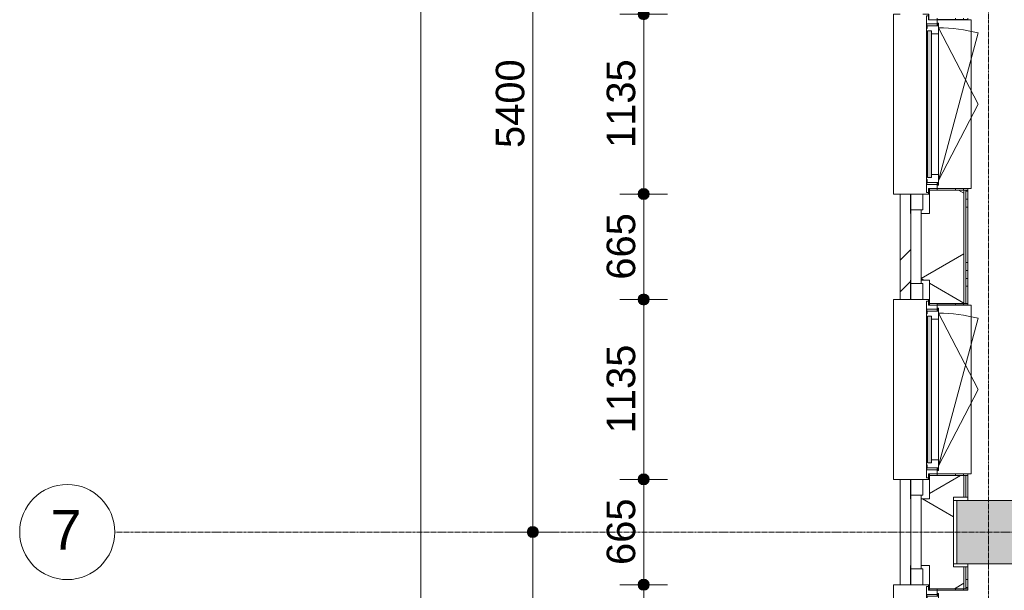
# Model space of a CAD drawing. Header units: millimetres. Extents: x -6115 to 78411, y -6358 to 59618.
# Tile 33 of 99: x -6115 to 100, y 32033 to 35632. Entities that reach past the tile are written whole.
import ezdxf

# ---------------------------------------------------------------- set-up
doc = ezdxf.new("R2010")
doc.units = ezdxf.units.MM
doc.linetypes.add('Dash', pattern=[6.35, 3.175, -3.175])
doc.linetypes.add('stramien', pattern=[22.225, 12.7, -3.175, 3.175, -3.175])
for name, color, linetype, lineweight in [('00_Algemeen', 7, 'Continuous', 35), ('00_Algemeen-100', 7, 'Continuous', 9), ('05_Bouwplaatsvoorzieningen', 7, 'Continuous', 9), ('22_Metselwerk', 7, 'Continuous', 9), ('25_Metaalconstructiewerk', 7, 'Continuous', 9), ('30_Kozijnen-ramen-deuren', 7, 'Continuous', 9), ('42_Dekvloeren en vloersystemen', 7, 'Continuous', 9)]:
    doc.layers.add(name, color=color, linetype=linetype, lineweight=lineweight)
doc.styles.add('Arial', font='arial.ttf', dxfattribs={"height": 250})
doc.styles.add('Arial_1', font='arial.ttf', dxfattribs={"height": 180})
doc.dimstyles.new('00_AEE_maatvoering_1_8mm', dxfattribs={"dimscale": 304.8, "dimtxt": 183.646692, "dimasz": 0.918635, "dimexe": 0.492126, "dimexo": 0.0625, "dimgap": 0, "dimtad": 1, "dimdec": 0, "dimzin": 0, "dimdsep": 46, "dimtxsty": 'Arial_1', "dimblk1": 'DOTSMALL', "dimblk2": 'DOTSMALL', "dimsah": 1, "dimcen": 0.09, "dimdle": 0.492126, "dimazin": 0, "dimtfac": 1, "dimtdec": 4, "dimtix": 1, "dimtmove": 0, "dimatfit": 3, "dimfxl": 0.492126, "dimfxlon": 1, "dimtvp": 1, "dimtolj": 1, "dimtzin": 0, "dimarcsym": 2})

# ---------------------------------------------------------------- blocks, each defined once
blk = doc.blocks.new('Direct Shape - 2410-10368 v1 - IFC-model constructie _zonder onderbouw_ _MM21228_-1202395-02 tweede verdieping overzicht')
at = {"layer": '25_Metaalconstructiewerk'}
blk.add_hatch(color=256, dxfattribs=at).paths.add_polyline_path([(-200, -200), (200, -200), (200, 200), (-200, 200), (-200, 5.9)])
for p, q in [((200, 200), (-200, 200)), ((-200, 200), (-200, -200)), ((200, -200), (200, 200)), ((-200, -200), (200, -200))]:
    blk.add_line(p, q, dxfattribs=at)
blk = doc.blocks.new('Direct Shape - NLRS_28_SC_TLB_kolom vierkant prefab_gen_AT_kolom vierkant_gen_lxb 400x400_800356-1202400-02 tweede verdieping overzicht')
blk.add_blockref('Direct Shape - 2410-10368 v1 - IFC-model constructie _zonder onderbouw_ _MM21228_-1202395-02 tweede verdieping overzicht', (0, 0))
blk = doc.blocks.new('2410-10368 v1 - IFC-model constructie _zonder onderbouw_ _MM21228__ifc-1-02 tweede verdieping overzicht')
at = {"layer": '25_Metaalconstructiewerk', "lineweight": 9}
blk.add_blockref('Direct Shape - NLRS_28_SC_TLB_kolom vierkant prefab_gen_AT_kolom vierkant_gen_lxb 400x400_800356-1202400-02 tweede verdieping overzicht', (0, 32400), dxfattribs=at)
blk = doc.blocks.new('31_AEE_kozijnen_KA1_CS77 - AEE_CS 77_Raam merk A1-V60-02 tweede verdieping overzicht')
at = {"layer": '30_Kozijnen-ramen-deuren', "true_color": 0xcccccc}
blk.add_hatch(color=254, dxfattribs=at).paths.add_polyline_path([(-462.5, -231.3), (462.5, -231.3), (462.5, -207.3), (-462.5, -207.3)])
at = {"layer": '30_Kozijnen-ramen-deuren'}
for p, q in [((-481.5, -199.5), (-557.5, -199.5)), ((-557.5, -199.5), (-557.5, -212.3)), ((-557.5, -212.3), (-532.5, -212.3)), ((-532.5, -212.3), (-532.5, -267.5)), ((-506.5, -203.3), (-481.5, -203.3)), ((-506.5, -267.5), (-506.5, -203.3)), ((-494.5, -203.8), (-494.5, -272.5)), ((-476.5, -203.8), (-494.5, -203.8)), ((-481.5, -199.5), (-476.5, -199.5)), ((-481.5, -203.3), (-481.5, -199.5)), ((-476.5, -203.3), (-481.5, -203.3)), ((-443.5, -199.5), (-476.5, -199.5)), ((-476.5, -199.5), (-476.5, -203.8)), ((-462.5, -231.3), (-462.5, -207.3)), ((-462.5, -231.3), (-462.5, -207.3)), ((-462.5, -207.3), (462.5, -207.3)), ((462.5, -231.3), (-462.5, -231.3)), ((443.5, -199.5), (-443.5, -199.5)), ((-443.5, -207.3), (-443.5, -199.5)), ((-443.5, -276.5), (-443.5, -231.3)), ((443.5, -199.5), (443.5, -207.3)), ((476.5, -199.5), (443.5, -199.5)), ((443.5, -231.3), (443.5, -276.5)), ((462.5, -207.3), (462.5, -231.3)), ((462.5, -231.3), (462.5, -207.3)), ((476.5, -199.5), (481.5, -199.5)), ((476.5, -203.8), (476.5, -199.5)), ((481.5, -203.3), (476.5, -203.3)), ((494.5, -203.8), (476.5, -203.8)), ((481.5, -199.5), (481.5, -203.3)), ((557.5, -199.5), (481.5, -199.5)), ((481.5, -203.3), (506.5, -203.3)), ((494.5, -272.5), (494.5, -203.8)), ((506.5, -203.3), (506.5, -267.5)), ((532.5, -267.5), (532.5, -212.3)), ((532.5, -212.3), (557.5, -212.3)), ((557.5, -212.3), (557.5, -199.5)), ((-532.5, -267.5), (-506.5, -267.5)), ((-494.5, -272.5), (-511.5, -272.5)), ((-511.5, -272.5), (-511.5, -276.5)), ((-511.5, -276.5), (-443.5, -276.5)), ((-494.9, -267.5), (-506.5, -267.5)), ((-481.5, -276.5), (0, -525.7)), ((-481.5, -276.5), (448.7, -525.7)), ((443.5, -276.5), (-443.5, -276.5)), ((0, -525.7), (481.5, -276.5)), ((443.5, -276.5), (511.5, -276.5)), ((506.5, -267.5), (494.5, -267.5)), ((511.5, -272.5), (494.5, -272.5)), ((506.5, -267.5), (532.5, -267.5)), ((511.5, -276.5), (511.5, -272.5))]:
    blk.add_line(p, q, dxfattribs=at)
blk.add_arc((-481.5, -276.5), 963, 345, 360, dxfattribs=at)
blk = doc.blocks.new('31_AEE_DAI_Dagkant_Interieur - Zonder Onderkant-V61-02 tweede verdieping overzicht')
at = {"layer": '05_Bouwplaatsvoorzieningen'}
h = blk.add_hatch(dxfattribs=at)
h.set_pattern_fill('FP_176', color=256, style=0, pattern_type=2)
h.set_pattern_definition([(0, (-31500, -791.5), (0, 500), []), (0, (-31500, -841.5), (0, 500), []), (0, (-31500, -891.5), (0, 500), []), (0, (-31500, -941.5), (0, 500), [])])
h.paths.add_polyline_path([(-542.5, -461.5), (-533, -461.5), (-533, -267.5), (-542.5, -267.5), (-542.5, -449)])
h.paths.add_polyline_path([(533, -437), (533, -461.5), (542.5, -461.5), (542.5, -267.5), (533, -267.5)])
for p, q in [((-533, -267.5), (-542.5, -267.5)), ((-533, -461.5), (-533, -267.5)), ((533, -267.5), (533, -461.5)), ((542.5, -267.5), (533, -267.5)), ((-542.5, -461.5), (-533, -461.5)), ((533, -461.5), (542.5, -461.5))]:
    blk.add_line(p, q, dxfattribs=at)
blk = doc.blocks.new('31_AEE_kozijnen_KA1_CS77 - AEE_CS 77_Raam merk A1-6832846-02 tweede verdieping overzicht')
at = {"layer": '30_Kozijnen-ramen-deuren', "true_color": 0xcccccc}
blk.add_hatch(color=254, dxfattribs=at).paths.add_polyline_path([(-462.5, -231.3), (462.5, -231.3), (462.5, -207.3), (-462.5, -207.3)])
at = {"layer": '30_Kozijnen-ramen-deuren'}
for p, q in [((-481.5, -199.5), (-557.5, -199.5)), ((-557.5, -199.5), (-557.5, -212.3)), ((-557.5, -212.3), (-532.5, -212.3)), ((-532.5, -212.3), (-532.5, -267.5)), ((-506.5, -203.3), (-481.5, -203.3)), ((-506.5, -267.5), (-506.5, -203.3)), ((-494.5, -203.8), (-494.5, -272.5)), ((-476.5, -203.8), (-494.5, -203.8)), ((-481.5, -199.5), (-476.5, -199.5)), ((-481.5, -203.3), (-481.5, -199.5)), ((-476.5, -203.3), (-481.5, -203.3)), ((-443.5, -199.5), (-476.5, -199.5)), ((-476.5, -199.5), (-476.5, -203.8)), ((-462.5, -231.3), (-462.5, -207.3)), ((-462.5, -231.3), (-462.5, -207.3)), ((-462.5, -207.3), (462.5, -207.3)), ((462.5, -231.3), (-462.5, -231.3)), ((443.5, -199.5), (-443.5, -199.5)), ((-443.5, -207.3), (-443.5, -199.5)), ((-443.5, -276.5), (-443.5, -231.3)), ((443.5, -199.5), (443.5, -207.3)), ((476.5, -199.5), (443.5, -199.5)), ((443.5, -231.3), (443.5, -276.5)), ((462.5, -207.3), (462.5, -231.3)), ((462.5, -231.3), (462.5, -207.3)), ((476.5, -199.5), (481.5, -199.5)), ((476.5, -203.8), (476.5, -199.5)), ((481.5, -203.3), (476.5, -203.3)), ((494.5, -203.8), (476.5, -203.8)), ((481.5, -199.5), (481.5, -203.3)), ((557.5, -199.5), (481.5, -199.5)), ((481.5, -203.3), (506.5, -203.3)), ((494.5, -272.5), (494.5, -203.8)), ((506.5, -203.3), (506.5, -267.5)), ((532.5, -267.5), (532.5, -212.3)), ((532.5, -212.3), (557.5, -212.3)), ((557.5, -212.3), (557.5, -199.5)), ((-532.5, -267.5), (-506.5, -267.5)), ((-494.5, -272.5), (-511.5, -272.5)), ((-511.5, -272.5), (-511.5, -276.5)), ((-511.5, -276.5), (-443.5, -276.5)), ((-494.5, -267.5), (-506.5, -267.5)), ((-481.5, -276.5), (0, -525.7)), ((-481.5, -276.5), (448.7, -525.7)), ((443.5, -276.5), (-443.5, -276.5)), ((0, -525.7), (481.5, -276.5)), ((443.5, -276.5), (511.5, -276.5)), ((506.5, -267.5), (494.5, -267.5)), ((511.5, -272.5), (494.5, -272.5)), ((506.5, -267.5), (532.5, -267.5)), ((511.5, -276.5), (511.5, -272.5))]:
    blk.add_line(p, q, dxfattribs=at)
blk.add_arc((-481.5, -276.5), 963, 345, 360, dxfattribs=at)
blk = doc.blocks.new('31_AEE_DAI_Dagkant_Interieur - Zonder Onderkant-V62-02 tweede verdieping overzicht')
at = {"layer": '05_Bouwplaatsvoorzieningen'}
h = blk.add_hatch(dxfattribs=at)
h.set_pattern_fill('FP_177', color=256, style=0, pattern_type=2)
h.set_pattern_definition([(0, (-33300, -791.5), (0, 500), []), (0, (-33300, -841.5), (0, 500), []), (0, (-33300, -891.5), (0, 500), []), (0, (-33300, -941.5), (0, 500), [])])
h.paths.add_polyline_path([(-542.5, -267.5), (-542.5, -461.5), (-533, -461.5), (-533, -267.5)])
h.paths.add_polyline_path([(533, -267.5), (533, -461.5), (542.5, -461.5), (542.5, -267.5)])
for p, q in [((-533, -267.5), (-542.5, -267.5)), ((-533, -461.5), (-533, -267.5)), ((533, -267.5), (533, -461.5)), ((542.5, -267.5), (533, -267.5)), ((-542.5, -461.5), (-533, -461.5)), ((533, -461.5), (542.5, -461.5))]:
    blk.add_line(p, q, dxfattribs=at)
blk = doc.blocks.new('31_AEE_DAI_Dagkant_Interieur - Zonder Onderkant-V63-02 tweede verdieping overzicht')
at = {"layer": '05_Bouwplaatsvoorzieningen'}
h = blk.add_hatch(dxfattribs=at)
h.set_pattern_fill('FP_178', color=256, style=0, pattern_type=2)
h.set_pattern_definition([(0, (-35100, -791.5), (0, 500), []), (0, (-35100, -841.5), (0, 500), []), (0, (-35100, -891.5), (0, 500), []), (0, (-35100, -941.5), (0, 500), [])])
h.paths.add_polyline_path([(-542.5, -461.5), (-533, -461.5), (-533, -267.5), (-542.5, -267.5), (-542.5, -449)])
h.paths.add_polyline_path([(533, -437), (533, -461.5), (542.5, -461.5), (542.5, -267.5), (533, -267.5), (533, -328.2)])
for p, q in [((-533, -267.5), (-542.5, -267.5)), ((-533, -461.5), (-533, -267.5)), ((533, -267.5), (533, -461.5)), ((542.5, -267.5), (533, -267.5)), ((-542.5, -461.5), (-533, -461.5)), ((533, -461.5), (542.5, -461.5))]:
    blk.add_line(p, q, dxfattribs=at)
blk = doc.blocks.new('42_AEE_VE_vensterbank - Standaard-6843292-02 tweede verdieping overzicht')
at = {"layer": '05_Bouwplaatsvoorzieningen'}
for p, q in [((-532.5, -482.5), (-532.5, -267.5)), ((532.5, -267.5), (532.5, -482.5)), ((-532.5, -482.5), (532.5, -482.5))]:
    blk.add_line(p, q, dxfattribs=at)
blk = doc.blocks.new('21_AEE_WA_lekdorpel - 21_AEE_WA_lekdorpel-V195-02 tweede verdieping overzicht')
at = {"layer": '05_Bouwplaatsvoorzieningen'}
for p, q in [((-567.5, -34.5), (-567.5, 8)), ((-567.5, 8), (567.5, 8)), ((567.5, 8), (567.5, -34.5)), ((-567.5, -213), (-567.5, -176.5)), ((567.5, -176.5), (567.5, -213)), ((-567.5, -215), (-567.5, -213)), ((-532.5, -213), (-567.5, -213)), ((-532.5, -215), (-567.5, -215)), ((567.5, -213), (532.5, -213)), ((567.5, -215), (532.5, -215)), ((567.5, -213), (567.5, -215))]:
    blk.add_line(p, q, dxfattribs=at)
blk = doc.blocks.new('Grid - 3 mm-485849-02 tweede verdieping overzicht')
at = {"layer": '00_Algemeen', "lineweight": 9}
blk.add_circle((0, 0), 3, dxfattribs=at)
blk = doc.blocks.new('DIMBLOCK52-02 tweede verdieping overzicht')
at = {"layer": '00_Algemeen-100', "transparency": 16777216}
h = blk.add_hatch(color=256, dxfattribs=at)
edge = h.paths.add_edge_path()
edge.add_arc((-3582.3, 49157), 35, 0, 360)
h = blk.add_hatch(color=256, dxfattribs=at)
edge = h.paths.add_edge_path()
edge.add_arc((-3582.3, -557.5), 35, 0, 360)
for p, q in [((-3582.3, -707.5), (-3582.3, 49307)), ((-3582.3, 49157), (-3732.3, 49157)), ((-3582.3, 49157), (-3432.3, 49157)), ((-3582.3, -557.5), (-3732.3, -557.5)), ((-3582.3, -557.5), (-3432.3, -557.5))]:
    blk.add_line(p, q, dxfattribs=at)
for centre in [(-3582.3, 49157), (-3582.3, -557.5)]:
    blk.add_circle(centre, 35, dxfattribs=at)
at = {"layer": '00_Algemeen-100', "color": 0, "transparency": 16777216, "insert": (-3816, 23953.6), "char_height": 180, "width": 830.648, "attachment_point": 1, "rotation": 90, "line_spacing_factor": 0.941778, "style": 'Arial_1'}
blk.add_mtext('49715', dxfattribs=at)
blk = doc.blocks.new('_DotSmall')
at = {"color": 0, "linetype": 'ByBlock', "const_width": 0.5}
blk.add_lwpolyline([(-0.0625, 0, 1), (0.0625, 0, 1)], format="xyb", close=True, dxfattribs=at)
blk = doc.blocks.new('DIMBLOCK56-02 tweede verdieping overzicht')
at = {"layer": '00_Algemeen-100', "transparency": 16777216}
h = blk.add_hatch(color=256, dxfattribs=at)
edge = h.paths.add_edge_path()
edge.add_arc((-2876.3, 37800), 35, 0, 360)
h = blk.add_hatch(color=256, dxfattribs=at)
edge = h.paths.add_edge_path()
edge.add_arc((-2876.3, 32400), 35, 0, 360)
for p, q in [((-2876.3, 37800), (-3026.3, 37800)), ((-2876.3, 37800), (-2876.3, 32400)), ((-2876.3, 37800), (-2726.3, 37800)), ((-2876.3, 32400), (-3026.3, 32400)), ((-2876.3, 32400), (-2726.3, 32400))]:
    blk.add_line(p, q, dxfattribs=at)
for centre in [(-2876.3, 37800), (-2876.3, 32400)]:
    blk.add_circle(centre, 35, dxfattribs=at)
at = {"layer": '00_Algemeen-100', "color": 0, "transparency": 16777216, "insert": (-3110, 34823.1), "char_height": 180, "width": 664.518, "attachment_point": 1, "rotation": 90, "line_spacing_factor": 0.941778, "style": 'Arial_1'}
blk.add_mtext('5400', dxfattribs=at)
blk = doc.blocks.new('DIMBLOCK57-02 tweede verdieping overzicht')
at = {"layer": '00_Algemeen-100', "transparency": 16777216}
h = blk.add_hatch(color=256, dxfattribs=at)
edge = h.paths.add_edge_path()
edge.add_arc((-2876.3, 32400), 35, 0, 360)
h = blk.add_hatch(color=256, dxfattribs=at)
edge = h.paths.add_edge_path()
edge.add_arc((-2876.3, 27000), 35, 0, 360)
for p, q in [((-2876.3, 32400), (-3026.3, 32400)), ((-2876.3, 32400), (-2876.3, 27000)), ((-2876.3, 32400), (-2726.3, 32400)), ((-2876.3, 27000), (-3026.3, 27000)), ((-2876.3, 27000), (-2726.3, 27000))]:
    blk.add_line(p, q, dxfattribs=at)
for centre in [(-2876.3, 32400), (-2876.3, 27000)]:
    blk.add_circle(centre, 35, dxfattribs=at)
at = {"layer": '00_Algemeen-100', "color": 0, "transparency": 16777216, "insert": (-3110, 29423.1), "char_height": 180, "width": 664.518, "attachment_point": 1, "rotation": 90, "line_spacing_factor": 0.941778, "style": 'Arial_1'}
blk.add_mtext('5400', dxfattribs=at)
blk = doc.blocks.new('DIMBLOCK156-02 tweede verdieping overzicht')
at = {"layer": '00_Algemeen-100', "transparency": 16777216}
h = blk.add_hatch(color=256, dxfattribs=at)
edge = h.paths.add_edge_path()
edge.add_arc((-2176.3, 32067.5), 35, 0, 360)
h = blk.add_hatch(color=256, dxfattribs=at)
edge = h.paths.add_edge_path()
edge.add_arc((-2176.3, 30932.5), 35, 0, 360)
for p, q in [((-2176.3, 32067.5), (-2326.3, 32067.5)), ((-2176.3, 30932.5), (-2176.3, 32067.5)), ((-2176.3, 32067.5), (-2026.3, 32067.5)), ((-2176.3, 30932.5), (-2326.3, 30932.5)), ((-2176.3, 30932.5), (-2026.3, 30932.5))]:
    blk.add_line(p, q, dxfattribs=at)
for centre in [(-2176.3, 32067.5), (-2176.3, 30932.5)]:
    blk.add_circle(centre, 35, dxfattribs=at)
at = {"layer": '00_Algemeen-100', "color": 0, "transparency": 16777216, "insert": (-2410, 31223.1), "char_height": 180, "width": 664.518, "attachment_point": 1, "rotation": 90, "line_spacing_factor": 0.941778, "style": 'Arial_1'}
blk.add_mtext('1135', dxfattribs=at)
blk = doc.blocks.new('DIMBLOCK157-02 tweede verdieping overzicht')
at = {"layer": '00_Algemeen-100', "transparency": 16777216}
h = blk.add_hatch(color=256, dxfattribs=at)
edge = h.paths.add_edge_path()
edge.add_arc((-2176.3, 32732.5), 35, 0, 360)
h = blk.add_hatch(color=256, dxfattribs=at)
edge = h.paths.add_edge_path()
edge.add_arc((-2176.3, 32067.5), 35, 0, 360)
for p, q in [((-2176.3, 32732.5), (-2326.3, 32732.5)), ((-2176.3, 32067.5), (-2176.3, 32732.5)), ((-2176.3, 32732.5), (-2026.3, 32732.5)), ((-2176.3, 32067.5), (-2326.3, 32067.5)), ((-2176.3, 32067.5), (-2026.3, 32067.5))]:
    blk.add_line(p, q, dxfattribs=at)
for centre in [(-2176.3, 32732.5), (-2176.3, 32067.5)]:
    blk.add_circle(centre, 35, dxfattribs=at)
at = {"layer": '00_Algemeen-100', "color": 0, "transparency": 16777216, "insert": (-2410, 32192.3), "char_height": 180, "width": 498.389, "attachment_point": 1, "rotation": 90, "line_spacing_factor": 0.941778, "style": 'Arial_1'}
blk.add_mtext('665', dxfattribs=at)
blk = doc.blocks.new('DIMBLOCK158-02 tweede verdieping overzicht')
at = {"layer": '00_Algemeen-100', "transparency": 16777216}
h = blk.add_hatch(color=256, dxfattribs=at)
edge = h.paths.add_edge_path()
edge.add_arc((-2176.3, 33867.5), 35, 0, 360)
h = blk.add_hatch(color=256, dxfattribs=at)
edge = h.paths.add_edge_path()
edge.add_arc((-2176.3, 32732.5), 35, 0, 360)
for p, q in [((-2176.3, 33867.5), (-2326.3, 33867.5)), ((-2176.3, 32732.5), (-2176.3, 33867.5)), ((-2176.3, 33867.5), (-2026.3, 33867.5)), ((-2176.3, 32732.5), (-2326.3, 32732.5)), ((-2176.3, 32732.5), (-2026.3, 32732.5))]:
    blk.add_line(p, q, dxfattribs=at)
for centre in [(-2176.3, 33867.5), (-2176.3, 32732.5)]:
    blk.add_circle(centre, 35, dxfattribs=at)
at = {"layer": '00_Algemeen-100', "color": 0, "transparency": 16777216, "insert": (-2410, 33023.1), "char_height": 180, "width": 664.518, "attachment_point": 1, "rotation": 90, "line_spacing_factor": 0.941778, "style": 'Arial_1'}
blk.add_mtext('1135', dxfattribs=at)
blk = doc.blocks.new('DIMBLOCK159-02 tweede verdieping overzicht')
at = {"layer": '00_Algemeen-100', "transparency": 16777216}
h = blk.add_hatch(color=256, dxfattribs=at)
edge = h.paths.add_edge_path()
edge.add_arc((-2176.3, 34532.5), 35, 0, 360)
h = blk.add_hatch(color=256, dxfattribs=at)
edge = h.paths.add_edge_path()
edge.add_arc((-2176.3, 33867.5), 35, 0, 360)
for p, q in [((-2176.3, 34532.5), (-2326.3, 34532.5)), ((-2176.3, 33867.5), (-2176.3, 34532.5)), ((-2176.3, 34532.5), (-2026.3, 34532.5)), ((-2176.3, 33867.5), (-2326.3, 33867.5)), ((-2176.3, 33867.5), (-2026.3, 33867.5))]:
    blk.add_line(p, q, dxfattribs=at)
for centre in [(-2176.3, 34532.5), (-2176.3, 33867.5)]:
    blk.add_circle(centre, 35, dxfattribs=at)
at = {"layer": '00_Algemeen-100', "color": 0, "transparency": 16777216, "insert": (-2410, 33992.3), "char_height": 180, "width": 498.389, "attachment_point": 1, "rotation": 90, "line_spacing_factor": 0.941778, "style": 'Arial_1'}
blk.add_mtext('665', dxfattribs=at)
blk = doc.blocks.new('DIMBLOCK160-02 tweede verdieping overzicht')
at = {"layer": '00_Algemeen-100', "transparency": 16777216}
h = blk.add_hatch(color=256, dxfattribs=at)
edge = h.paths.add_edge_path()
edge.add_arc((-2176.3, 35667.5), 35, 0, 360)
h = blk.add_hatch(color=256, dxfattribs=at)
edge = h.paths.add_edge_path()
edge.add_arc((-2176.3, 34532.5), 35, 0, 360)
for p, q in [((-2176.3, 35667.5), (-2326.3, 35667.5)), ((-2176.3, 34532.5), (-2176.3, 35667.5)), ((-2176.3, 35667.5), (-2026.3, 35667.5)), ((-2176.3, 34532.5), (-2326.3, 34532.5)), ((-2176.3, 34532.5), (-2026.3, 34532.5))]:
    blk.add_line(p, q, dxfattribs=at)
for centre in [(-2176.3, 35667.5), (-2176.3, 34532.5)]:
    blk.add_circle(centre, 35, dxfattribs=at)
at = {"layer": '00_Algemeen-100', "color": 0, "transparency": 16777216, "insert": (-2410, 34823.1), "char_height": 180, "width": 664.518, "attachment_point": 1, "rotation": 90, "line_spacing_factor": 0.941778, "style": 'Arial_1'}
blk.add_mtext('1135', dxfattribs=at)

msp = doc.modelspace()

# ---------------------------------------------------------------- hatches: boundary and pattern name
at = {"layer": '22_Metselwerk'}
h = msp.add_hatch(dxfattribs=at)
h.set_pattern_fill('FP_173', color=256, angle=45, style=0, pattern_type=2)
h.set_pattern_definition([(45, (400, -3e-13), (-565.685, 565.685), []), (45, (600, -4e-13), (-565.685, 565.685), [])])
h.paths.add_polyline_path([(-557, -557.5), (-491, -557.5), (-491.5, 332.5), (-557, 332.5), (-557, -51.7)])
h.paths.add_polyline_path([(-491.5, 1467.5), (-491.5, 2132.5), (-557, 2132.5), (-557, 1467.5)])
h.paths.add_polyline_path([(-557, 3267.5), (-491.5, 3267.5), (-491.5, 3932.5), (-557, 3932.5), (-557, 3275.8)])
h.paths.add_polyline_path([(-491.5, 5067.5), (-491.5, 5732.5), (-557, 5732.5), (-557, 5067.5)])
h.paths.add_polyline_path([(-491.5, 6867.5), (-491.5, 7532.5), (-557, 7532.5), (-557, 6867.5)])
h.paths.add_polyline_path([(-491.5, 8667.5), (-491.5, 9332.5), (-557, 9332.5), (-557, 8667.5)])
h.paths.add_polyline_path([(-557, 10467.5), (-491.5, 10467.5), (-491.5, 11132.5), (-557, 11132.5), (-557, 10485.4)])
h.paths.add_polyline_path([(-491.5, 12267.5), (-491.5, 12932.5), (-557, 12932.5), (-557, 12267.5)])
h.paths.add_polyline_path([(-491.5, 14067.5), (-491.5, 14732.5), (-557, 14732.5), (-557, 14067.5)])
h.paths.add_polyline_path([(-491.5, 15867.5), (-491.5, 16532.5), (-557, 16532.5), (-557, 15867.5)])
h.paths.add_polyline_path([(-557, 17667.5), (-491.5, 17667.5), (-491.5, 18332.5), (-557, 18332.5), (-557, 17695)])
h.paths.add_polyline_path([(-491.5, 19467.5), (-491.5, 20132.5), (-557, 20132.5), (-557, 19467.5)])
h.paths.add_polyline_path([(-491.5, 21267.5), (-491.5, 21932.5), (-557, 21932.5), (-557, 21267.5)])
h.paths.add_polyline_path([(-491.5, 23067.5), (-491.5, 23732.5), (-557, 23732.5), (-557, 23067.5)])
h.paths.add_polyline_path([(-491.5, 24867.5), (-491.5, 25532.5), (-557, 25532.5), (-557, 24867.5)])
h.paths.add_polyline_path([(-557, 26667.5), (-491.5, 26667.5), (-491.5, 27332.5), (-557, 27332.5), (-557, 27123)])
h.paths.add_polyline_path([(-557, 28467.5), (-491.5, 28467.5), (-491.5, 29132.5), (-557, 29132.5), (-557, 28786.7)])
h.paths.add_polyline_path([(-557, 30267.5), (-491.5, 30267.5), (-491.5, 30932.5), (-557, 30932.5), (-557, 30450.5)])
h.paths.add_polyline_path([(-491.5, 32067.5), (-491.5, 32732.5), (-557, 32732.5), (-557, 32067.5)])
h.paths.add_polyline_path([(-491.5, 33867.5), (-491.5, 34532.5), (-557, 34532.5), (-557, 33867.5)])
h.paths.add_polyline_path([(-491.5, 35667.5), (-491.5, 36332.5), (-557, 36332.5), (-557, 35667.5)])
h.paths.add_polyline_path([(-557, 37467.5), (-491.5, 37467.5), (-491.5, 38132.5), (-557, 38132.5), (-557, 37660.1)])
h.paths.add_polyline_path([(-491.5, 39267.5), (-491.5, 39932.5), (-557, 39932.5), (-557, 39267.5)])
h.paths.add_polyline_path([(-557, 41067.5), (-491.5, 41067.5), (-491.5, 41732.5), (-557, 41732.5), (-557, 41542.2)])
h.paths.add_polyline_path([(-557, 42867.5), (-491.5, 42867.5), (-491.5, 43532.5), (-557, 43532.5), (-557, 43205.9)])
h.paths.add_polyline_path([(-491.5, 44667.5), (-491.5, 45332.5), (-557, 45332.5), (-557, 44667.5)])
h.paths.add_polyline_path([(-491.5, 46467.5), (-491.5, 47132.5), (-557, 47132.5), (-557, 46467.5)])
h.paths.add_polyline_path([(-557, 48267.5), (-491.5, 48267.5), (-491, 49157), (-557, 49157), (-557, 48751.8)])
h = msp.add_hatch(dxfattribs=at)
h.set_pattern_fill('FP_172', color=256, angle=60, style=0, pattern_type=2)
h.set_pattern_definition([(330, (-424.5, 24300), (300, 519.615), []), (30, (-424.5, 24300), (-300, 519.615), [])])
h.paths.add_polyline_path([(-154.5, -424.5), (-154.5, -220), (-220, -220), (-220, 220), (-154.5, 220), (-154.5, 357.5), (-372.5, 357.5), (-372.5, 210), (-424.5, 210), (-424.5, -424.5)])
h.paths.add_polyline_path([(-372.5, 1442.5), (-154.5, 1442.5), (-154.5, 2157.5), (-372.5, 2157.5), (-372.5, 2010), (-424.5, 2010), (-424.5, 1590), (-372.5, 1590)])
h.paths.add_polyline_path([(-154.5, 3242.5), (-154.5, 3957.5), (-372.5, 3957.5), (-372.5, 3810), (-424.5, 3810), (-424.5, 3390), (-372.5, 3390), (-372.5, 3242.5)])
h.paths.add_polyline_path([(-154.5, 5042.5), (-154.5, 5180), (-220, 5180), (-220, 5620), (-154.5, 5620), (-154.5, 5757.5), (-372.5, 5757.5), (-372.5, 5610), (-424.5, 5610), (-424.5, 5190), (-372.5, 5190), (-372.5, 5042.5), (-263.3, 5042.5)])
h.paths.add_polyline_path([(-154.5, 6842.5), (-154.5, 7557.5), (-372.5, 7557.5), (-372.5, 7410), (-424.5, 7410), (-424.5, 6990), (-372.5, 6990), (-372.5, 6842.5), (-263.3, 6842.5)])
h.paths.add_polyline_path([(-372.5, 8642.5), (-154.5, 8642.5), (-154.5, 9357.5), (-372.5, 9357.5), (-372.5, 9210), (-424.5, 9210), (-424.5, 8790), (-372.5, 8790)])
h.paths.add_polyline_path([(-154.5, 10442.5), (-154.5, 10580), (-220, 10580), (-220, 11020), (-154.5, 11020), (-154.5, 11157.5), (-372.5, 11157.5), (-372.5, 11010), (-424.5, 11010), (-424.5, 10590), (-372.5, 10590), (-372.5, 10442.5)])
h.paths.add_polyline_path([(-372.5, 12242.5), (-154.5, 12242.5), (-154.5, 12957.5), (-372.5, 12957.5), (-372.5, 12810), (-424.5, 12810), (-424.5, 12390), (-372.5, 12390)])
h.paths.add_polyline_path([(-372.5, 14042.5), (-154.5, 14042.5), (-154.5, 14757.5), (-372.5, 14757.5), (-372.5, 14610), (-424.5, 14610), (-424.5, 14190), (-372.5, 14190)])
h.paths.add_polyline_path([(-154.5, 15842.5), (-154.5, 15980), (-220, 15980), (-220, 16420), (-154.5, 16420), (-154.5, 16557.5), (-372.5, 16557.5), (-372.5, 16410), (-424.5, 16410), (-424.5, 15990), (-372.5, 15990), (-372.5, 15842.5), (-263.3, 15842.5)])
h.paths.add_polyline_path([(-154.5, 17642.5), (-154.5, 18357.5), (-372.5, 18357.5), (-372.5, 18210), (-424.5, 18210), (-424.5, 17790), (-372.5, 17790), (-372.5, 17642.5)])
h.paths.add_polyline_path([(-154.5, 19442.5), (-154.5, 20157.5), (-372.5, 20157.5), (-372.5, 20010), (-424.5, 20010), (-424.5, 19590), (-372.5, 19590), (-372.5, 19442.5)])
h.paths.add_polyline_path([(-372.5, 21242.5), (-154.5, 21242.5), (-154.5, 21380), (-220, 21380), (-220, 21820), (-154.5, 21820), (-154.5, 21957.5), (-372.5, 21957.5), (-372.5, 21810), (-424.5, 21810), (-424.5, 21390), (-372.5, 21390)])
h.paths.add_polyline_path([(-154.5, 23042.5), (-154.5, 23757.5), (-372.5, 23757.5), (-372.5, 23610), (-424.5, 23610), (-424.5, 23190), (-372.5, 23190), (-372.5, 23042.5), (-263.3, 23042.5)])
h.paths.add_polyline_path([(-154.5, 24842.5), (-154.5, 25557.5), (-372.5, 25557.5), (-372.5, 25410), (-424.5, 25410), (-424.5, 24990), (-372.5, 24990), (-372.5, 24842.5)])
h.paths.add_polyline_path([(-372.5, 26642.5), (-154.5, 26642.5), (-154.5, 26780), (-220, 26780), (-220, 27220), (-154.5, 27220), (-154.5, 27357.5), (-372.5, 27357.5), (-372.5, 27210), (-424.5, 27210), (-424.5, 26790), (-372.5, 26790)])
h.paths.add_polyline_path([(-372.5, 28442.5), (-154.5, 28442.5), (-154.5, 29157.5), (-372.5, 29157.5), (-372.5, 29010), (-424.5, 29010), (-424.5, 28590), (-372.5, 28590)])
h.paths.add_polyline_path([(-372.5, 30242.5), (-154.5, 30242.5), (-154.5, 30957.5), (-372.5, 30957.5), (-372.5, 30810), (-424.5, 30810), (-424.5, 30390), (-372.5, 30390)])
h.paths.add_polyline_path([(-154.5, 32042.5), (-154.5, 32180), (-220, 32180), (-220, 32620), (-154.5, 32620), (-154.5, 32757.5), (-372.5, 32757.5), (-372.5, 32610), (-424.5, 32610), (-424.5, 32190), (-372.5, 32190), (-372.5, 32042.5)])
h.paths.add_polyline_path([(-372.5, 33842.5), (-154.5, 33842.5), (-154.5, 34557.5), (-372.5, 34557.5), (-372.5, 34410), (-424.5, 34410), (-424.5, 33990), (-372.5, 33990)])
h.paths.add_polyline_path([(-154.5, 35642.5), (-154.5, 36357.5), (-372.5, 36357.5), (-372.5, 36210), (-424.5, 36210), (-424.5, 35790), (-372.5, 35790), (-372.5, 35642.5), (-263.3, 35642.5)])
h.paths.add_polyline_path([(-372.5, 37442.5), (-154.5, 37442.5), (-154.5, 37580), (-220, 37580), (-220, 38020), (-154.5, 38020), (-154.5, 38157.5), (-372.5, 38157.5), (-372.5, 38010), (-424.5, 38010), (-424.5, 37590), (-372.5, 37590)])
h.paths.add_polyline_path([(-154.5, 39242.5), (-154.5, 39957.5), (-372.5, 39957.5), (-372.5, 39810), (-424.5, 39810), (-424.5, 39390), (-372.5, 39390), (-372.5, 39242.5)])
h.paths.add_polyline_path([(-372.5, 41042.5), (-154.5, 41042.5), (-154.5, 41757.5), (-372.5, 41757.5), (-372.5, 41610), (-424.5, 41610), (-424.5, 41190), (-372.5, 41190)])
h.paths.add_polyline_path([(-154.5, 42842.5), (-154.5, 42980), (-220, 42980), (-220, 43420), (-154.5, 43420), (-154.5, 43557.5), (-372.5, 43557.5), (-372.5, 43410), (-424.5, 43410), (-424.5, 42990), (-372.5, 42990), (-372.5, 42842.5), (-263.3, 42842.5)])
h.paths.add_polyline_path([(-372.5, 44642.5), (-154.5, 44642.5), (-154.5, 45357.5), (-372.5, 45357.5), (-372.5, 45210), (-424.5, 45210), (-424.5, 44790), (-372.5, 44790)])
h.paths.add_polyline_path([(-372.5, 46442.5), (-154.5, 46442.5), (-154.5, 47157.5), (-372.5, 47157.5), (-372.5, 47010), (-424.5, 47010), (-424.5, 46590), (-372.5, 46590), (-372.5, 46533.4)])
h.paths.add_polyline_path([(-372.5, 48242.5), (-154.5, 48242.5), (-154.5, 48380), (-220, 48380), (-220, 48820), (-154.5, 48820), (-154.5, 49024.5), (-424.5, 49024.5), (-424.5, 48390), (-372.5, 48390)])
h = msp.add_hatch(dxfattribs=at)
h.set_pattern_fill('FP_171', color=256, angle=90, style=0, pattern_type=2)
h.set_pattern_definition([(1e-13, (-424.5, 24100), (-9e-13, 500), []), (1e-13, (-424.5, 24050), (-9e-13, 500), []), (1e-13, (-424.5, 24000), (-9e-13, 500), []), (1e-13, (-424.5, 23950), (-9e-13, 500), [])])
h.paths.add_polyline_path([(-130, 220), (-130, 357.5), (-142.5, 357.5), (-142.5, 220)])
h.paths.add_polyline_path([(-130, 1442.5), (-130, 2157.5), (-142.5, 2157.5), (-142.5, 1442.5)])
h.paths.add_polyline_path([(-142.5, 3242.5), (-130, 3242.5), (-130, 3957.5), (-142.5, 3957.5), (-142.5, 3275.8)])
h.paths.add_polyline_path([(-130, 5042.5), (-130, 5180), (-142.5, 5180), (-142.5, 5042.5)])
h.paths.add_polyline_path([(-130, 5620), (-130, 5757.5), (-142.5, 5757.5), (-142.5, 5620)])
h.paths.add_polyline_path([(-142.5, 6842.5), (-130, 6842.5), (-130, 7557.5), (-142.5, 7557.5), (-142.5, 7157.9)])
h.paths.add_polyline_path([(-130, 8642.5), (-130, 9357.5), (-142.5, 9357.5), (-142.5, 8642.5)])
h.paths.add_polyline_path([(-130, 10442.5), (-130, 10580), (-142.5, 10580), (-142.5, 10442.5)])
h.paths.add_polyline_path([(-130, 11020), (-130, 11157.5), (-142.5, 11157.5), (-142.5, 11020)])
h.paths.add_polyline_path([(-130, 12242.5), (-130, 12957.5), (-142.5, 12957.5), (-142.5, 12242.5)])
h.paths.add_polyline_path([(-130, 14042.5), (-130, 14757.5), (-142.5, 14757.5), (-142.5, 14042.5)])
h.paths.add_polyline_path([(-142.5, 15842.5), (-130, 15842.5), (-130, 15980), (-142.5, 15980)])
h.paths.add_polyline_path([(-142.5, 16420), (-130, 16420), (-130, 16557.5), (-142.5, 16557.5)])
h.paths.add_polyline_path([(-130, 17642.5), (-130, 17920), (-142.5, 17920), (-142.5, 17642.5)])
h.paths.add_polyline_path([(-130, 17950), (-130, 18050), (-142.5, 18050), (-142.5, 17950)])
h.paths.add_polyline_path([(-130, 18080), (-130, 18357.5), (-142.5, 18357.5), (-142.5, 18080)])
h.paths.add_polyline_path([(-130, 19442.5), (-130, 20157.5), (-142.5, 20157.5), (-142.5, 19442.5)])
h.paths.add_polyline_path([(-130, 21242.5), (-130, 21380), (-142.5, 21380), (-142.5, 21242.5)])
h.paths.add_polyline_path([(-130, 21820), (-130, 21957.5), (-142.5, 21957.5), (-142.5, 21820)])
h.paths.add_polyline_path([(-142.5, 23042.5), (-130, 23042.5), (-130, 23757.5), (-142.5, 23757.5), (-142.5, 23240.9)])
h.paths.add_polyline_path([(-130, 24842.5), (-130, 25117.5), (-142.5, 25117.5), (-142.5, 24842.5)])
h.paths.add_polyline_path([(-130, 25147.5), (-130, 25247.5), (-142.5, 25247.5), (-142.5, 25147.5)])
h.paths.add_polyline_path([(-142.5, 25277.5), (-130, 25277.5), (-130, 25557.5), (-142.5, 25557.5), (-142.5, 25459.2)])
h.paths.add_polyline_path([(-130, 26642.5), (-130, 26780), (-142.5, 26780), (-142.5, 26642.5)])
h.paths.add_polyline_path([(-130, 27220), (-130, 27357.5), (-142.5, 27357.5), (-142.5, 27220)])
h.paths.add_polyline_path([(-130, 28442.5), (-130, 29157.5), (-142.5, 29157.5), (-142.5, 28442.5)])
h.paths.add_polyline_path([(-130, 30242.5), (-130, 30957.5), (-142.5, 30957.5), (-142.5, 30242.5)])
h.paths.add_polyline_path([(-142.5, 32042.5), (-130, 32042.5), (-130, 32180), (-142.5, 32180), (-142.5, 32114.2)])
h.paths.add_polyline_path([(-130, 32620), (-130, 32757.5), (-142.5, 32757.5), (-142.5, 32620)])
h.paths.add_polyline_path([(-130, 33842.5), (-130, 34557.5), (-142.5, 34557.5), (-142.5, 33842.5)])
h.paths.add_polyline_path([(-142.5, 35642.5), (-130, 35642.5), (-130, 36357.5), (-142.5, 36357.5), (-142.5, 35996.3)])
h.paths.add_polyline_path([(-142.5, 37442.5), (-130, 37442.5), (-130, 37580), (-142.5, 37580)])
h.paths.add_polyline_path([(-142.5, 38020), (-130, 38020), (-130, 38157.5), (-142.5, 38157.5)])
h.paths.add_polyline_path([(-130, 39242.5), (-130, 39957.5), (-142.5, 39957.5), (-142.5, 39242.5)])
h.paths.add_polyline_path([(-142.5, 41042.5), (-130, 41042.5), (-130, 41757.5), (-142.5, 41757.5), (-142.5, 41542.2)])
h.paths.add_polyline_path([(-130, 42842.5), (-130, 42980), (-142.5, 42980), (-142.5, 42842.5)])
h.paths.add_polyline_path([(-142.5, 43420), (-130, 43420), (-130, 43557.5), (-142.5, 43557.5)])
h.paths.add_polyline_path([(-142.5, 44642.5), (-130, 44642.5), (-130, 45357.5), (-142.5, 45357.5), (-142.5, 44869.7)])
h.paths.add_polyline_path([(-130, 46442.5), (-130, 47157.5), (-142.5, 47157.5), (-142.5, 46442.5)])
h.paths.add_polyline_path([(-130, 48242.5), (-130, 48380), (-142.5, 48380), (-142.5, 48242.5)])

# ---------------------------------------------------------------- linework, layer by layer
at = {"layer": '00_Algemeen', "color": 150, "linetype": 'stramien', "lineweight": 9, "true_color": 0x0080ff}
for p, q in [((0, -4950.1), (0, 59018.3)), ((77811.4, 32400), (-5515.3, 32400))]:
    msp.add_line(p, q, dxfattribs=at)
at = {"layer": '00_Algemeen', "linetype": 'Dash', "lineweight": 9}
for p, q in [((-220, 32600), (-200, 32600)), ((-220, 32600), (-200, 32600)), ((-200, 32200), (-220, 32200))]:
    msp.add_line(p, q, dxfattribs=at)
at = {"layer": '22_Metselwerk'}
for p, q in [((-372.5, 34557.5), (-372.5, 34567.5)), ((-130, 34557.5), (-154.5, 34557.5)), ((-142.5, 34557.5), (-142.5, 33842.5)), ((-130, 33842.5), (-130, 34557.5)), ((-491.5, 34532.5), (-557, 34532.5)), ((-557, 34532.5), (-557, 33867.5)), ((-491.5, 34410), (-491.5, 34532.5)), ((-491, 33867.5), (-491, 34532.5)), ((-415, 34532.5), (-491, 34532.5)), ((-415, 34432.5), (-415, 34532.5)), ((-491, 34410), (-491.5, 34410)), ((-491, 34432.5), (-415, 34432.5)), ((-424.5, 34410), (-424.5, 34432.5)), ((-491.5, 33867.5), (-491.5, 33990)), ((-491.5, 33990), (-491, 33990)), ((-415, 33967.5), (-491, 33967.5)), ((-424.5, 33967.5), (-424.5, 33990)), ((-415, 33867.5), (-415, 33967.5)), ((-557, 33867.5), (-491.5, 33867.5)), ((-491, 33867.5), (-415, 33867.5)), ((-372.5, 33832.5), (-372.5, 33842.5)), ((-154.5, 33842.5), (-130, 33842.5)), ((-372.5, 32757.5), (-372.5, 32767.5)), ((-130, 32757.5), (-154.5, 32757.5)), ((-142.5, 32757.5), (-142.5, 32620)), ((-130, 32620), (-130, 32757.5)), ((-491.5, 32732.5), (-557, 32732.5)), ((-557, 32732.5), (-557, 32067.5)), ((-491.5, 32610), (-491.5, 32732.5)), ((-491, 32067.5), (-491, 32732.5)), ((-415, 32732.5), (-491, 32732.5)), ((-415, 32632.5), (-415, 32732.5)), ((-491, 32632.5), (-415, 32632.5)), ((-424.5, 32610), (-424.5, 32632.5)), ((-491, 32610), (-491.5, 32610)), ((-154.5, 32620), (-130, 32620)), ((-491.5, 32067.5), (-491.5, 32190)), ((-491.5, 32190), (-491, 32190)), ((-415, 32167.5), (-491, 32167.5)), ((-424.5, 32167.5), (-424.5, 32190)), ((-415, 32067.5), (-415, 32167.5)), ((-130, 32180), (-154.5, 32180)), ((-142.5, 32180), (-142.5, 32042.5)), ((-130, 32042.5), (-130, 32180)), ((-557, 32067.5), (-491.5, 32067.5)), ((-491, 32067.5), (-415, 32067.5)), ((-372.5, 32032.5), (-372.5, 32042.5)), ((-154.5, 32042.5), (-130, 32042.5))]:
    msp.add_line(p, q, dxfattribs=at)
at = {"layer": '22_Metselwerk', "lineweight": 18}
for p, q in [((-154.5, 34557.5), (-372.5, 34557.5)), ((-372.5, 34557.5), (-372.5, 34410)), ((-154.5, 34557.5), (-154.5, 33842.5)), ((-372.5, 34410), (-424.5, 34410)), ((-424.5, 34410), (-424.5, 33990)), ((-424.5, 33990), (-372.5, 33990)), ((-372.5, 33990), (-372.5, 33842.5)), ((-372.5, 33842.5), (-154.5, 33842.5)), ((-154.5, 32757.5), (-372.5, 32757.5)), ((-372.5, 32757.5), (-372.5, 32610)), ((-154.5, 32757.5), (-154.5, 32620)), ((-372.5, 32610), (-424.5, 32610)), ((-424.5, 32610), (-424.5, 32190)), ((-220, 32180), (-220, 32620)), ((-220, 32620), (-154.5, 32620)), ((-424.5, 32190), (-372.5, 32190)), ((-372.5, 32190), (-372.5, 32042.5)), ((-154.5, 32180), (-220, 32180)), ((-154.5, 32180), (-154.5, 32042.5)), ((-372.5, 32042.5), (-154.5, 32042.5))]:
    msp.add_line(p, q, dxfattribs=at)
at = {"layer": '42_Dekvloeren en vloersystemen'}
for p, q in [((-130, 32620), (-130, 32600)), ((-130, 32200), (-130, 32180))]:
    msp.add_line(p, q, dxfattribs=at)

# ---------------------------------------------------------------- block references
at = {"lineweight": 5}
msp.add_blockref('2410-10368 v1 - IFC-model constructie _zonder onderbouw_ _MM21228__ifc-1-02 tweede verdieping overzicht', (0, 0), dxfattribs=at)
at = {"layer": '00_Algemeen', "lineweight": 9, "xscale": 99.99999999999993, "yscale": 99.99999999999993, "zscale": 99.99999999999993, "rotation": 90}
msp.add_blockref('Grid - 3 mm-485849-02 tweede verdieping overzicht', (-5815.3, 32400), dxfattribs=at)
at = {"layer": '05_Bouwplaatsvoorzieningen'}
for name, p, rotation in [('21_AEE_WA_lekdorpel - 21_AEE_WA_lekdorpel-V195-02 tweede verdieping overzicht', (-591.5, 35100), 90.0000000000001), ('31_AEE_DAI_Dagkant_Interieur - Zonder Onderkant-V63-02 tweede verdieping overzicht', (-591.5, 35100), 90.0000000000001), ('42_AEE_VE_vensterbank - Standaard-6843292-02 tweede verdieping overzicht', (-591.5, 35100), 89.99999999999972), ('21_AEE_WA_lekdorpel - 21_AEE_WA_lekdorpel-V195-02 tweede verdieping overzicht', (-591.5, 33300), 90.0000000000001), ('31_AEE_DAI_Dagkant_Interieur - Zonder Onderkant-V62-02 tweede verdieping overzicht', (-591.5, 33300), 90.0000000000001), ('42_AEE_VE_vensterbank - Standaard-6843292-02 tweede verdieping overzicht', (-591.5, 33300), 89.99999999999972), ('21_AEE_WA_lekdorpel - 21_AEE_WA_lekdorpel-V195-02 tweede verdieping overzicht', (-591.5, 31500), 90.0000000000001), ('31_AEE_DAI_Dagkant_Interieur - Zonder Onderkant-V61-02 tweede verdieping overzicht', (-591.5, 31500), 90.0000000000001)]:
    msp.add_blockref(name, p, dxfattribs=dict(at, rotation=rotation))
at = {"layer": '30_Kozijnen-ramen-deuren', "rotation": 90.0000000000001}
for name, p in [('31_AEE_kozijnen_KA1_CS77 - AEE_CS 77_Raam merk A1-6832846-02 tweede verdieping overzicht', (-591.5, 35100)), ('31_AEE_kozijnen_KA1_CS77 - AEE_CS 77_Raam merk A1-6832846-02 tweede verdieping overzicht', (-591.5, 33300)), ('31_AEE_kozijnen_KA1_CS77 - AEE_CS 77_Raam merk A1-V60-02 tweede verdieping overzicht', (-591.5, 31500))]:
    msp.add_blockref(name, p, dxfattribs=at)

# ---------------------------------------------------------------- texts
at = {"layer": '00_Algemeen', "lineweight": 9, "insert": (-5920.1, 32538.7), "char_height": 250, "width": 232.489, "attachment_point": 1, "style": 'Arial'}
msp.add_mtext('7', dxfattribs=at)

# ---------------------------------------------------------------- dimensions: what is measured, and where the dimension line sits
at = {"layer": '00_Algemeen', "lineweight": 9}
for base, p1, p2, override, picture, middle in [((-3582.2890343, 49157.0000013), (-3432.2890343, -557.5), (-3432.2890343, 49157.0000013), {"dimpost": '<>', "dimfxl": 49714.500001}, 'DIMBLOCK52-02 tweede verdieping overzicht', (-3674.1921726, 24299.7500006)), ((-2876.3, 32400), (-2726.3, 37800), (-2726.3, 32400), {"dimpost": '<>', "dimfxl": 5400}, 'DIMBLOCK56-02 tweede verdieping overzicht', (-2968.2, 35100)), ((-2176.3, 35667.5), (-2026.3, 34532.5), (-2026.3, 35667.5), {"dimpost": '<>', "dimfxl": 1135}, 'DIMBLOCK160-02 tweede verdieping overzicht', (-2268.3, 35100)), ((-2176.3, 34532.5), (-2026.3, 33867.5), (-2026.3, 34532.5), {"dimpost": '<>', "dimfxl": 665}, 'DIMBLOCK159-02 tweede verdieping overzicht', (-2268.2, 34200)), ((-2176.3, 33867.5), (-2026.3, 32732.5), (-2026.3, 33867.5), {"dimpost": '<>', "dimfxl": 1135}, 'DIMBLOCK158-02 tweede verdieping overzicht', (-2268.3, 33300)), ((-2176.3, 32732.5), (-2026.3, 32067.5), (-2026.3, 32732.5), {"dimpost": '<>', "dimfxl": 665}, 'DIMBLOCK157-02 tweede verdieping overzicht', (-2268.2, 32400)), ((-2876.3, 27000), (-2726.3, 32400), (-2726.3, 27000), {"dimpost": '<>', "dimfxl": 5400}, 'DIMBLOCK57-02 tweede verdieping overzicht', (-2968.2, 29700)), ((-2176.3, 32067.5), (-2026.3, 30932.5), (-2026.3, 32067.5), {"dimpost": '<>', "dimfxl": 1135}, 'DIMBLOCK156-02 tweede verdieping overzicht', (-2268.3, 31500))]:
    dim = msp.add_linear_dim(base=base, p1=p1, p2=p2, angle=90, dimstyle='00_AEE_maatvoering_1_8mm', override=override, dxfattribs=at)
    dim.commit()
    dim.dimension.update_dxf_attribs({"geometry": picture, "text_midpoint": middle})

doc.saveas('drawing.dxf')
